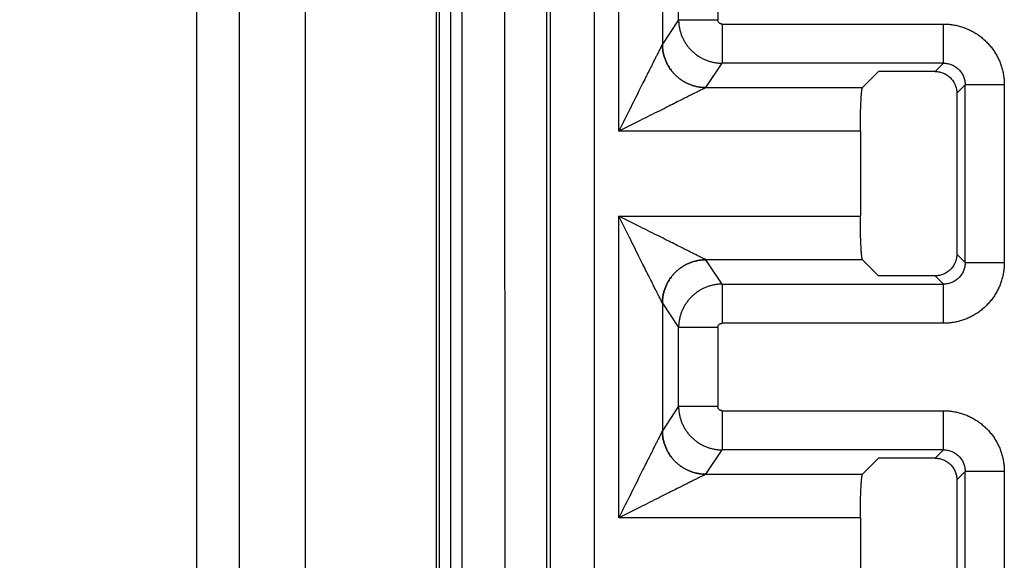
# Model space of a CAD drawing. Header units: inches. Extents: x 0 to 34, y 0 to 22.
# Tile 26 of 93: x 7.315 to 7.767, y 11.586 to 11.834. Entities that reach past the tile are written whole.
import ezdxf

# ---------------------------------------------------------------- set-up
doc = ezdxf.new("R2010")
doc.units = ezdxf.units.IN
doc.header["$LTSCALE"] = 1.87
doc.header["$MEASUREMENT"] = 0
doc.layers.get('0').update_dxf_attribs({"linetype": 'CONTINUOUS'})
doc.layers.add('DIMENSIONS', color=7, linetype='CONTINUOUS')
doc.styles.get("Standard").update_dxf_attribs({"font": 'txt', "width": 0.8})
doc.dimstyles.new('DIMSTYLE_1', dxfattribs={"dimtxt": 0.125, "dimasz": 0.18, "dimexe": 0.18, "dimexo": 0.0625, "dimgap": 0.09, "dimtad": 0, "dimtih": 1, "dimtoh": 1, "dimdec": 3, "dimzin": 4, "dimdsep": 46, "dimtxsty": 'STANDARD', "dimblk": '_FILLED', "dimblk1": '_FILLED', "dimblk2": '_FILLED', "dimcen": 0.09, "dimadec": 0, "dimazin": 0, "dimtp": 0.01, "dimtm": 0.01, "dimtfac": 1, "dimtdec": 3, "dimtofl": 0, "dimtmove": 0, "dimatfit": 3, "dimldrblk": '_FILLED', "dimfxl": 1, "dimtolj": 1, "dimtzin": 4, "dimarcsym": 0})

# ---------------------------------------------------------------- blocks, each defined once
blk = doc.blocks.new('_FILLED')
at = {"color": 0, "linetype": 'BYBLOCK'}
blk.add_solid([(0, 0), (-1, 0.1736), (-1, -0.1736)], dxfattribs=at)
blk = doc.blocks.new('*D17')
at = {"layer": 'DIMENSIONS', "color": 2, "linetype": 'CONTINUOUS'}
for p, q in [((7.51627, 13.00974), (5.77132, 13.00974)), ((5.89632, 13.00974), (5.89632, 12.01753)), ((5.89632, 10.86468), (5.89632, 11.76753)), ((7.51627, 10.86468), (5.77132, 10.86468))]:
    blk.add_line(p, q, dxfattribs=at)
at = {"layer": 'DIMENSIONS', "color": 2, "linetype": 'CONTINUOUS', "xscale": 0.18, "yscale": 0.18, "zscale": 0.18}
for p, rotation in [((5.89632, 13.00974), 90), ((5.89632, 10.86468), 270)]:
    blk.add_blockref('_FILLED', p, dxfattribs=dict(at, rotation=rotation))
at = {"layer": 'DIMENSIONS', "color": 2, "linetype": 'CONTINUOUS', "width": 0.8}
for s, p in [('[', (5.85882, 11.83003)), (']', (6.45882, 11.83003)), ('2.145', (5.23382, 11.83003)), ('54.48', (5.95882, 11.83003))]:
    blk.add_text(s, height=0.125, dxfattribs=at).set_placement(p)

msp = doc.modelspace()

# ---------------------------------------------------------------- linework, layer by layer
at = {"color": 7, "linetype": 'CONTINUOUS'}
for p, q in [((7.39632, 8.61007), (7.39632, 13.40891)), ((7.41579, 13.40892), (7.41579, 8.61007)), ((7.44632, 8.65832), (7.44632, 13.36153)), ((7.50632, 13.36153), (7.50632, 8.65832)), ((7.50782, 8.72179), (7.50782, 13.29747)), ((7.51282, 13.29739), (7.51282, 8.72187)), ((7.51301, 8.72187), (7.51301, 13.29739)), ((7.518, 13.2973), (7.518, 8.72197)), ((7.53813, 10.84189), (7.5375, 13.29698)), ((7.57877, 13.00974), (7.57877, 10.86468)), ((7.55705, 10.88293), (7.55705, 12.99149)), ((7.55879, 10.88466), (7.55879, 12.98975)), ((7.59015, 11.78299), (7.59015, 11.92143)), ((7.61013, 11.88145), (7.61013, 11.82297)), ((7.61758, 11.83415), (7.61758, 11.87027)), ((7.63557, 11.87027), (7.63557, 11.83415)), ((7.61758, 11.83415), (7.61013, 11.82297)), ((7.61758, 11.83415), (7.63557, 11.83415)), ((7.63757, 11.83215), (7.63757, 11.81417)), ((7.63757, 11.83215), (7.73915, 11.83215)), ((7.73915, 11.81417), (7.73915, 11.83215)), ((7.63012, 11.803), (7.63757, 11.81417)), ((7.73915, 11.81417), (7.63757, 11.81417)), ((7.73915, 11.81417), (7.73533, 11.81035)), ((7.70203, 11.80296), (7.70942, 11.81035)), ((7.73533, 11.81035), (7.70942, 11.81035)), ((7.63009, 11.80296), (7.70203, 11.80296)), ((7.74532, 11.80037), (7.74914, 11.80419)), ((7.74914, 11.72273), (7.74914, 11.80419)), ((7.76712, 11.80419), (7.74914, 11.80419)), ((7.76712, 11.80418), (7.76712, 11.72273)), ((7.74532, 11.80037), (7.74532, 11.72655)), ((7.70103, 11.78299), (7.59015, 11.78299)), ((7.70103, 11.78299), (7.70103, 11.74393)), ((7.59015, 11.60549), (7.59015, 11.74393)), ((7.59015, 11.74393), (7.70103, 11.74393)), ((7.74914, 11.72273), (7.74532, 11.72655)), ((7.70203, 11.72395), (7.63009, 11.72395)), ((7.63757, 11.71274), (7.63012, 11.72392)), ((7.70203, 11.72395), (7.70942, 11.71656)), ((7.74914, 11.72273), (7.76712, 11.72273)), ((7.63757, 11.71274), (7.63757, 11.69476)), ((7.63757, 11.71274), (7.73915, 11.71274)), ((7.73533, 11.71656), (7.70942, 11.71656)), ((7.73533, 11.71656), (7.73915, 11.71274)), ((7.73915, 11.69476), (7.73915, 11.71274)), ((7.61013, 11.70395), (7.61013, 11.64547)), ((7.61013, 11.70395), (7.61758, 11.69277)), ((7.73915, 11.69476), (7.63757, 11.69476)), ((7.61758, 11.65665), (7.61758, 11.69277)), ((7.63557, 11.69277), (7.61758, 11.69277)), ((7.63557, 11.69277), (7.63557, 11.65665)), ((7.61758, 11.65665), (7.61013, 11.64547)), ((7.61758, 11.65665), (7.63557, 11.65665)), ((7.63757, 11.65465), (7.63757, 11.63667)), ((7.63757, 11.65465), (7.73915, 11.65465)), ((7.73915, 11.63667), (7.73915, 11.65465)), ((7.63012, 11.6255), (7.63757, 11.63667)), ((7.73915, 11.63667), (7.63757, 11.63667)), ((7.73915, 11.63667), (7.73533, 11.63285)), ((7.70203, 11.62546), (7.70942, 11.63285)), ((7.73533, 11.63285), (7.70942, 11.63285)), ((7.74532, 11.62287), (7.74914, 11.62669)), ((7.74914, 11.54523), (7.74914, 11.62669)), ((7.76712, 11.62669), (7.74914, 11.62669)), ((7.76712, 11.62668), (7.76712, 11.54523)), ((7.63009, 11.62546), (7.70203, 11.62546)), ((7.74532, 11.62287), (7.74532, 11.54905)), ((7.70103, 11.60549), (7.59015, 11.60549)), ((7.70103, 11.60549), (7.70103, 11.56643))]:
    msp.add_line(p, q, dxfattribs=at)
for points, knots in [([(7.61758, 11.83415), (7.61758, 11.8336), (7.61763, 11.8325), (7.61784, 11.83086), (7.61818, 11.82924), (7.61865, 11.82766), (7.61926, 11.82612), (7.61998, 11.82464), (7.62083, 11.82322), (7.62179, 11.82188), (7.62286, 11.82062), (7.62403, 11.81945), (7.62529, 11.81838), (7.62664, 11.81742), (7.62806, 11.81657), (7.62954, 11.81585), (7.63108, 11.81524), (7.63266, 11.81477), (7.63428, 11.81443), (7.63592, 11.81422), (7.63702, 11.81418), (7.63757, 11.81417)], [0, 0, 0, 0, 0.052598, 0.105202, 0.157808, 0.210419, 0.263036, 0.315662, 0.368299, 0.420941, 0.473583, 0.526226, 0.578873, 0.631526, 0.684177, 0.736823, 0.789464, 0.842102, 0.894738, 0.947374, 1, 1, 1, 1]), ([(7.63757, 11.83215), (7.63748, 11.83215), (7.6373, 11.83216), (7.63703, 11.83222), (7.63676, 11.83231), (7.6365, 11.83245), (7.63626, 11.83263), (7.63605, 11.83284), (7.63587, 11.83308), (7.63574, 11.83334), (7.63564, 11.83361), (7.63558, 11.83388), (7.63557, 11.83406), (7.63557, 11.83415)], [0, 0, 0, 0, 0.084921, 0.173285, 0.264541, 0.358037, 0.452947, 0.548299, 0.643095, 0.736381, 0.82735, 0.915375, 1, 1, 1, 1]), ([(7.73915, 11.83215), (7.73985, 11.83215), (7.74124, 11.8321), (7.74332, 11.83186), (7.74538, 11.83148), (7.7474, 11.83093), (7.74938, 11.83025), (7.7513, 11.82941), (7.75315, 11.82843), (7.75492, 11.82732), (7.75661, 11.82607), (7.75819, 11.82471), (7.75967, 11.82323), (7.76104, 11.82165), (7.76228, 11.81996), (7.7634, 11.81819), (7.76437, 11.81633), (7.76521, 11.81441), (7.7659, 11.81244), (7.76644, 11.81042), (7.76683, 11.80836), (7.76706, 11.80628), (7.76712, 11.80488), (7.76712, 11.80418)], [0, 0, 0, 0, 0.047598, 0.095227, 0.142884, 0.190513, 0.238075, 0.285637, 0.333295, 0.381008, 0.428655, 0.476214, 0.523741, 0.571296, 0.618936, 0.666641, 0.714294, 0.761856, 0.80943, 0.85708, 0.904759, 0.952402, 1, 1, 1, 1]), ([(7.61012, 11.82293), (7.6101, 11.82289), (7.61003, 11.82276), (7.60992, 11.82253), (7.60975, 11.82219), (7.60952, 11.82173), (7.60923, 11.82115), (7.60886, 11.82041), (7.6084, 11.81949), (7.60783, 11.81835), (7.60714, 11.81697), (7.60631, 11.81531), (7.60532, 11.81333), (7.60414, 11.81097), (7.60276, 11.80821), (7.60114, 11.80498), (7.5993, 11.80129), (7.59723, 11.79716), (7.59499, 11.79267), (7.5926, 11.7879), (7.59097, 11.78464), (7.59015, 11.78299)], [0, 0, 0, 0, 0.003498, 0.009303, 0.017667, 0.028913, 0.043403, 0.061697, 0.084522, 0.112644, 0.146863, 0.188121, 0.23744, 0.29588, 0.364768, 0.445389, 0.538155, 0.641986, 0.755357, 0.875751, 1, 1, 1, 1]), ([(7.61013, 11.82297), (7.61013, 11.82296), (7.61013, 11.82296), (7.61012, 11.82294), (7.61012, 11.82294), (7.61012, 11.82293)], [0, 0, 0, 0, 0.326576, 0.659561, 1, 1, 1, 1]), ([(7.63009, 11.80296), (7.62954, 11.80296), (7.62844, 11.80301), (7.6268, 11.80322), (7.62519, 11.80356), (7.62361, 11.80404), (7.62207, 11.80464), (7.62059, 11.80537), (7.61917, 11.80621), (7.61783, 11.80717), (7.61657, 11.80824), (7.6154, 11.80941), (7.61433, 11.81067), (7.61337, 11.81201), (7.61253, 11.81343), (7.6118, 11.81491), (7.6112, 11.81645), (7.61072, 11.81803), (7.61038, 11.81964), (7.61017, 11.82128), (7.61012, 11.82238), (7.61012, 11.82293)], [0, 0, 0, 0, 0.0526, 0.105251, 0.157911, 0.210556, 0.263176, 0.315777, 0.368378, 0.421004, 0.473657, 0.526317, 0.578964, 0.63158, 0.684179, 0.736787, 0.789418, 0.842074, 0.894743, 0.9474, 1, 1, 1, 1]), ([(7.61013, 11.82297), (7.61014, 11.82242), (7.61018, 11.82132), (7.61039, 11.81968), (7.61073, 11.81807), (7.6112, 11.81648), (7.61181, 11.81495), (7.61253, 11.81346), (7.61338, 11.81204), (7.61434, 11.8107), (7.61541, 11.80944), (7.61658, 11.80827), (7.61784, 11.8072), (7.61919, 11.80624), (7.62061, 11.8054), (7.62209, 11.80467), (7.62363, 11.80407), (7.62522, 11.80359), (7.62683, 11.80325), (7.62847, 11.80304), (7.62957, 11.803), (7.63012, 11.803)], [0, 0, 0, 0, 0.052551, 0.105144, 0.157757, 0.210376, 0.262994, 0.315612, 0.368238, 0.420882, 0.473545, 0.526214, 0.57888, 0.631532, 0.684176, 0.736821, 0.789472, 0.842128, 0.89478, 0.947412, 1, 1, 1, 1]), ([(7.73915, 11.81417), (7.73948, 11.81418), (7.74015, 11.81415), (7.74112, 11.81401), (7.74208, 11.81377), (7.74301, 11.81344), (7.7439, 11.81302), (7.74474, 11.81252), (7.74552, 11.81194), (7.74625, 11.81128), (7.7469, 11.81056), (7.74749, 11.80977), (7.74799, 11.80893), (7.74841, 11.80804), (7.74873, 11.80712), (7.74897, 11.80616), (7.74911, 11.80518), (7.74914, 11.80452), (7.74914, 11.80419)], [0, 0, 0, 0, 0.063179, 0.126062, 0.188695, 0.251125, 0.313399, 0.375567, 0.437679, 0.499785, 0.56193, 0.624133, 0.686406, 0.748763, 0.81123, 0.873876, 0.936775, 1, 1, 1, 1]), ([(7.73533, 11.81035), (7.73566, 11.81035), (7.73631, 11.81032), (7.73729, 11.81018), (7.73824, 11.80994), (7.73916, 11.80961), (7.74005, 11.80919), (7.74089, 11.80868), (7.74168, 11.8081), (7.74241, 11.80744), (7.74306, 11.80671), (7.74365, 11.80593), (7.74415, 11.80508), (7.74457, 11.8042), (7.7449, 11.80327), (7.74514, 11.80232), (7.74529, 11.80135), (7.74532, 11.80069), (7.74532, 11.80037)], [0, 0, 0, 0, 0.062456, 0.125178, 0.187867, 0.250226, 0.312531, 0.375127, 0.437716, 0.5, 0.562284, 0.624873, 0.687469, 0.749774, 0.812133, 0.874822, 0.937544, 1, 1, 1, 1]), ([(7.63009, 11.80296), (7.63005, 11.80294), (7.62993, 11.80288), (7.6297, 11.80276), (7.62937, 11.8026), (7.62892, 11.80237), (7.62833, 11.80208), (7.6276, 11.80171), (7.62668, 11.80125), (7.62555, 11.80069), (7.62417, 11.8), (7.62251, 11.79917), (7.62052, 11.79817), (7.61816, 11.79699), (7.61538, 11.7956), (7.61214, 11.79399), (7.60845, 11.79214), (7.60432, 11.79007), (7.59982, 11.78782), (7.59505, 11.78544), (7.5918, 11.78381), (7.59015, 11.78299)], [0, 0, 0, 0, 0.003354, 0.008982, 0.01718, 0.028323, 0.042763, 0.060972, 0.083607, 0.111572, 0.145807, 0.187192, 0.236679, 0.295312, 0.364453, 0.445303, 0.53816, 0.642055, 0.755511, 0.875943, 1, 1, 1, 1]), ([(7.63012, 11.803), (7.63012, 11.80299), (7.63011, 11.80298), (7.6301, 11.80297), (7.6301, 11.80296), (7.63009, 11.80296)], [0, 0, 0, 0, 0.315488, 0.648397, 1, 1, 1, 1]), ([(7.70103, 11.78299), (7.70103, 11.78355), (7.70104, 11.78467), (7.70105, 11.78634), (7.70107, 11.78798), (7.70109, 11.78959), (7.70112, 11.79115), (7.70116, 11.79266), (7.70121, 11.79409), (7.70126, 11.79545), (7.70132, 11.79672), (7.70138, 11.79789), (7.70145, 11.79895), (7.70152, 11.7999), (7.7016, 11.80074), (7.70167, 11.80144), (7.70176, 11.80202), (7.70184, 11.80246), (7.70192, 11.80276), (7.70198, 11.80292), (7.70203, 11.80296)], [0, 0, 0, 0, 0.083917, 0.167488, 0.249821, 0.330121, 0.408302, 0.483707, 0.555532, 0.62332, 0.686922, 0.745654, 0.798935, 0.846661, 0.888495, 0.923997, 0.95293, 0.975294, 0.990928, 1, 1, 1, 1]), ([(7.61012, 11.70398), (7.6101, 11.70403), (7.61004, 11.70415), (7.60992, 11.70438), (7.60975, 11.70471), (7.60953, 11.70516), (7.60924, 11.70575), (7.60887, 11.70648), (7.60841, 11.7074), (7.60784, 11.70853), (7.60715, 11.70992), (7.60632, 11.71158), (7.60532, 11.71358), (7.60414, 11.71594), (7.60275, 11.71872), (7.60113, 11.72195), (7.59929, 11.72565), (7.59722, 11.72978), (7.59497, 11.73427), (7.5926, 11.73903), (7.59097, 11.74228), (7.59015, 11.74393)], [0, 0, 0, 0, 0.003428, 0.009128, 0.01738, 0.028516, 0.042896, 0.061069, 0.08379, 0.111875, 0.146176, 0.187599, 0.237114, 0.295776, 0.364934, 0.445806, 0.538723, 0.642611, 0.755944, 0.876177, 1, 1, 1, 1]), ([(7.63009, 11.72395), (7.63005, 11.72398), (7.62992, 11.72404), (7.62969, 11.72416), (7.62935, 11.72432), (7.6289, 11.72455), (7.62832, 11.72484), (7.62758, 11.72521), (7.62666, 11.72567), (7.62553, 11.72623), (7.62415, 11.72692), (7.62249, 11.72776), (7.6205, 11.72875), (7.61815, 11.72993), (7.61537, 11.73131), (7.61214, 11.73293), (7.60845, 11.73478), (7.60432, 11.73684), (7.59982, 11.73909), (7.59506, 11.74147), (7.5918, 11.7431), (7.59015, 11.74393)], [0, 0, 0, 0, 0.003451, 0.009193, 0.017493, 0.028685, 0.043118, 0.061336, 0.084043, 0.112063, 0.146273, 0.187603, 0.237012, 0.29557, 0.364611, 0.445332, 0.538107, 0.641958, 0.755377, 0.875815, 1, 1, 1, 1]), ([(7.70203, 11.72395), (7.70198, 11.724), (7.70192, 11.72416), (7.70184, 11.72446), (7.70176, 11.7249), (7.70167, 11.72547), (7.7016, 11.72618), (7.70152, 11.72701), (7.70145, 11.72796), (7.70138, 11.72903), (7.70132, 11.7302), (7.70126, 11.73147), (7.70121, 11.73282), (7.70116, 11.73426), (7.70112, 11.73576), (7.70109, 11.73733), (7.70107, 11.73893), (7.70105, 11.74058), (7.70104, 11.74225), (7.70103, 11.74337), (7.70103, 11.74393)], [0, 0, 0, 0, 0.009072, 0.024706, 0.04707, 0.076004, 0.111505, 0.153339, 0.201066, 0.254346, 0.313078, 0.37668, 0.444468, 0.516293, 0.591698, 0.669879, 0.75018, 0.832512, 0.916083, 1, 1, 1, 1]), ([(7.74532, 11.72655), (7.74532, 11.72622), (7.74529, 11.72557), (7.74514, 11.72459), (7.7449, 11.72364), (7.74457, 11.72272), (7.74415, 11.72183), (7.74365, 11.72099), (7.74306, 11.7202), (7.74241, 11.71947), (7.74168, 11.71882), (7.74089, 11.71823), (7.74005, 11.71773), (7.73916, 11.71731), (7.73824, 11.71698), (7.73729, 11.71674), (7.73631, 11.71659), (7.73566, 11.71656), (7.73533, 11.71656)], [0, 0, 0, 0, 0.062456, 0.125178, 0.187867, 0.250226, 0.312531, 0.375127, 0.437716, 0.5, 0.562284, 0.624873, 0.687469, 0.749774, 0.812133, 0.874822, 0.937544, 1, 1, 1, 1]), ([(7.61012, 11.70398), (7.61012, 11.70453), (7.61017, 11.70563), (7.61038, 11.70727), (7.61072, 11.70889), (7.61119, 11.71047), (7.6118, 11.712), (7.61252, 11.71349), (7.61337, 11.7149), (7.61433, 11.71625), (7.6154, 11.7175), (7.61657, 11.71867), (7.61783, 11.71974), (7.61917, 11.7207), (7.62059, 11.72155), (7.62207, 11.72228), (7.62361, 11.72288), (7.62519, 11.72335), (7.6268, 11.7237), (7.62844, 11.7239), (7.62954, 11.72395), (7.63009, 11.72395)], [0, 0, 0, 0, 0.0526, 0.105251, 0.157911, 0.210555, 0.263175, 0.315776, 0.368376, 0.421001, 0.473654, 0.526314, 0.578961, 0.631576, 0.684176, 0.736783, 0.789414, 0.84207, 0.89474, 0.947398, 1, 1, 1, 1]), ([(7.63012, 11.72392), (7.62957, 11.72392), (7.62847, 11.72387), (7.62683, 11.72366), (7.62522, 11.72332), (7.62363, 11.72285), (7.62209, 11.72225), (7.62061, 11.72152), (7.61919, 11.72067), (7.61784, 11.71971), (7.61658, 11.71864), (7.61541, 11.71747), (7.61434, 11.71621), (7.61338, 11.71487), (7.61253, 11.71345), (7.61181, 11.71197), (7.6112, 11.71043), (7.61073, 11.70885), (7.61039, 11.70723), (7.61018, 11.70559), (7.61014, 11.70449), (7.61013, 11.70395)], [0, 0, 0, 0, 0.052591, 0.105223, 0.157872, 0.210525, 0.263173, 0.315816, 0.368461, 0.421118, 0.473787, 0.526456, 0.579115, 0.631754, 0.684379, 0.737, 0.789622, 0.842244, 0.894859, 0.947453, 1, 1, 1, 1]), ([(7.63012, 11.72392), (7.63012, 11.72392), (7.63011, 11.72393), (7.6301, 11.72394), (7.6301, 11.72395), (7.63009, 11.72395)], [0, 0, 0, 0, 0.316008, 0.649037, 1, 1, 1, 1]), ([(7.76712, 11.72273), (7.76712, 11.72203), (7.76706, 11.72064), (7.76683, 11.71856), (7.76644, 11.7165), (7.7659, 11.71448), (7.76521, 11.7125), (7.76437, 11.71058), (7.7634, 11.70873), (7.76228, 11.70696), (7.76104, 11.70527), (7.75967, 11.70368), (7.7582, 11.70221), (7.75661, 11.70084), (7.75493, 11.6996), (7.75315, 11.69848), (7.7513, 11.69751), (7.74938, 11.69667), (7.7474, 11.69598), (7.74538, 11.69544), (7.74332, 11.69505), (7.74124, 11.69482), (7.73985, 11.69476), (7.73915, 11.69476)], [0, 0, 0, 0, 0.047598, 0.095228, 0.142884, 0.190513, 0.238075, 0.285637, 0.333295, 0.381008, 0.428655, 0.476214, 0.523741, 0.571296, 0.618936, 0.666641, 0.714294, 0.761856, 0.80943, 0.85708, 0.904759, 0.952402, 1, 1, 1, 1]), ([(7.74914, 11.72273), (7.74914, 11.7224), (7.74911, 11.72173), (7.74897, 11.72075), (7.74873, 11.7198), (7.74841, 11.71887), (7.74799, 11.71798), (7.74749, 11.71714), (7.74691, 11.71636), (7.74625, 11.71563), (7.74553, 11.71498), (7.74474, 11.71439), (7.7439, 11.71389), (7.74301, 11.71347), (7.74208, 11.71315), (7.74113, 11.71291), (7.74015, 11.71277), (7.73948, 11.71274), (7.73915, 11.71274)], [0, 0, 0, 0, 0.063179, 0.126062, 0.188695, 0.251125, 0.313399, 0.375567, 0.437679, 0.499785, 0.56193, 0.624133, 0.686406, 0.748763, 0.81123, 0.873876, 0.936775, 1, 1, 1, 1]), ([(7.63757, 11.71274), (7.63702, 11.71274), (7.63592, 11.71269), (7.63428, 11.71248), (7.63266, 11.71214), (7.63108, 11.71167), (7.62954, 11.71107), (7.62806, 11.71034), (7.62664, 11.7095), (7.62529, 11.70853), (7.62403, 11.70747), (7.62286, 11.7063), (7.62179, 11.70504), (7.62083, 11.70369), (7.61998, 11.70227), (7.61926, 11.70079), (7.61865, 11.69925), (7.61818, 11.69767), (7.61784, 11.69605), (7.61763, 11.69442), (7.61758, 11.69332), (7.61758, 11.69277)], [0, 0, 0, 0, 0.052629, 0.105264, 0.157899, 0.210536, 0.263176, 0.315822, 0.368474, 0.421126, 0.473774, 0.526416, 0.579059, 0.631701, 0.684337, 0.736963, 0.789581, 0.842193, 0.8948, 0.947405, 1, 1, 1, 1]), ([(7.61012, 11.70398), (7.61012, 11.70398), (7.61012, 11.70397), (7.61013, 11.70396), (7.61013, 11.70395), (7.61013, 11.70395)], [0, 0, 0, 0, 0.340908, 0.674077, 1, 1, 1, 1]), ([(7.63557, 11.69277), (7.63557, 11.69285), (7.63558, 11.69304), (7.63564, 11.69331), (7.63574, 11.69358), (7.63587, 11.69384), (7.63605, 11.69408), (7.63626, 11.69429), (7.6365, 11.69446), (7.63676, 11.6946), (7.63703, 11.6947), (7.6373, 11.69475), (7.63748, 11.69476), (7.63757, 11.69476)], [0, 0, 0, 0, 0.085023, 0.173405, 0.264677, 0.358186, 0.453103, 0.548456, 0.643248, 0.736523, 0.827474, 0.915477, 1, 1, 1, 1]), ([(7.61758, 11.65665), (7.61758, 11.6561), (7.61763, 11.655), (7.61784, 11.65336), (7.61818, 11.65174), (7.61865, 11.65016), (7.61926, 11.64862), (7.61998, 11.64714), (7.62083, 11.64572), (7.62179, 11.64438), (7.62286, 11.64312), (7.62403, 11.64195), (7.62529, 11.64088), (7.62664, 11.63992), (7.62806, 11.63907), (7.62954, 11.63835), (7.63108, 11.63774), (7.63266, 11.63727), (7.63428, 11.63693), (7.63592, 11.63672), (7.63702, 11.63668), (7.63757, 11.63667)], [0, 0, 0, 0, 0.052598, 0.105202, 0.157808, 0.210419, 0.263036, 0.315662, 0.368299, 0.420941, 0.473583, 0.526226, 0.578873, 0.631526, 0.684177, 0.736823, 0.789464, 0.842102, 0.894738, 0.947374, 1, 1, 1, 1]), ([(7.63757, 11.65465), (7.63748, 11.65465), (7.6373, 11.65466), (7.63703, 11.65472), (7.63676, 11.65481), (7.6365, 11.65495), (7.63626, 11.65513), (7.63605, 11.65534), (7.63587, 11.65558), (7.63574, 11.65584), (7.63564, 11.65611), (7.63558, 11.65638), (7.63557, 11.65656), (7.63557, 11.65665)], [0, 0, 0, 0, 0.084921, 0.173285, 0.264541, 0.358037, 0.452947, 0.548299, 0.643095, 0.736381, 0.82735, 0.915375, 1, 1, 1, 1]), ([(7.73915, 11.65465), (7.73985, 11.65465), (7.74124, 11.6546), (7.74332, 11.65436), (7.74538, 11.65398), (7.7474, 11.65343), (7.74938, 11.65275), (7.7513, 11.65191), (7.75315, 11.65093), (7.75492, 11.64982), (7.75661, 11.64857), (7.75819, 11.64721), (7.75967, 11.64573), (7.76104, 11.64415), (7.76228, 11.64246), (7.7634, 11.64069), (7.76437, 11.63883), (7.76521, 11.63691), (7.7659, 11.63494), (7.76644, 11.63292), (7.76683, 11.63086), (7.76706, 11.62878), (7.76712, 11.62738), (7.76712, 11.62668)], [0, 0, 0, 0, 0.047598, 0.095227, 0.142884, 0.190513, 0.238075, 0.285637, 0.333295, 0.381008, 0.428655, 0.476214, 0.523741, 0.571296, 0.618936, 0.666641, 0.714294, 0.761856, 0.80943, 0.85708, 0.904759, 0.952402, 1, 1, 1, 1]), ([(7.61012, 11.64543), (7.6101, 11.64539), (7.61003, 11.64526), (7.60992, 11.64503), (7.60975, 11.64469), (7.60952, 11.64423), (7.60923, 11.64365), (7.60886, 11.64291), (7.6084, 11.64199), (7.60783, 11.64085), (7.60714, 11.63947), (7.60631, 11.63781), (7.60532, 11.63583), (7.60414, 11.63347), (7.60276, 11.63071), (7.60114, 11.62748), (7.5993, 11.62379), (7.59723, 11.61966), (7.59499, 11.61517), (7.5926, 11.6104), (7.59097, 11.60714), (7.59015, 11.60549)], [0, 0, 0, 0, 0.003498, 0.009303, 0.017667, 0.028913, 0.043403, 0.061697, 0.084522, 0.112644, 0.146863, 0.188121, 0.23744, 0.29588, 0.364768, 0.445389, 0.538155, 0.641986, 0.755357, 0.875751, 1, 1, 1, 1]), ([(7.61013, 11.64547), (7.61013, 11.64546), (7.61013, 11.64546), (7.61012, 11.64544), (7.61012, 11.64544), (7.61012, 11.64543)], [0, 0, 0, 0, 0.326576, 0.659561, 1, 1, 1, 1]), ([(7.63009, 11.62546), (7.62954, 11.62546), (7.62844, 11.62551), (7.6268, 11.62572), (7.62519, 11.62606), (7.62361, 11.62654), (7.62207, 11.62714), (7.62059, 11.62787), (7.61917, 11.62871), (7.61783, 11.62967), (7.61657, 11.63074), (7.6154, 11.63191), (7.61433, 11.63317), (7.61337, 11.63451), (7.61253, 11.63593), (7.6118, 11.63741), (7.6112, 11.63895), (7.61072, 11.64053), (7.61038, 11.64214), (7.61017, 11.64378), (7.61012, 11.64488), (7.61012, 11.64543)], [0, 0, 0, 0, 0.0526, 0.105251, 0.157911, 0.210556, 0.263176, 0.315777, 0.368378, 0.421004, 0.473657, 0.526317, 0.578964, 0.63158, 0.684179, 0.736787, 0.789418, 0.842074, 0.894743, 0.9474, 1, 1, 1, 1]), ([(7.61013, 11.64547), (7.61014, 11.64492), (7.61018, 11.64382), (7.61039, 11.64218), (7.61073, 11.64057), (7.6112, 11.63898), (7.61181, 11.63745), (7.61253, 11.63596), (7.61338, 11.63454), (7.61434, 11.6332), (7.61541, 11.63194), (7.61658, 11.63077), (7.61784, 11.6297), (7.61919, 11.62874), (7.62061, 11.6279), (7.62209, 11.62717), (7.62363, 11.62657), (7.62522, 11.62609), (7.62683, 11.62575), (7.62847, 11.62554), (7.62957, 11.6255), (7.63012, 11.6255)], [0, 0, 0, 0, 0.052551, 0.105144, 0.157757, 0.210376, 0.262994, 0.315612, 0.368238, 0.420882, 0.473545, 0.526214, 0.57888, 0.631532, 0.684176, 0.736821, 0.789472, 0.842128, 0.89478, 0.947412, 1, 1, 1, 1]), ([(7.73915, 11.63667), (7.73948, 11.63668), (7.74015, 11.63665), (7.74112, 11.63651), (7.74208, 11.63627), (7.74301, 11.63594), (7.7439, 11.63552), (7.74474, 11.63502), (7.74552, 11.63444), (7.74625, 11.63378), (7.7469, 11.63306), (7.74749, 11.63227), (7.74799, 11.63143), (7.74841, 11.63054), (7.74873, 11.62962), (7.74897, 11.62866), (7.74911, 11.62768), (7.74914, 11.62702), (7.74914, 11.62669)], [0, 0, 0, 0, 0.063179, 0.126062, 0.188695, 0.251125, 0.313399, 0.375567, 0.437679, 0.499785, 0.56193, 0.624133, 0.686406, 0.748763, 0.81123, 0.873876, 0.936775, 1, 1, 1, 1]), ([(7.73533, 11.63285), (7.73566, 11.63285), (7.73631, 11.63282), (7.73729, 11.63268), (7.73824, 11.63244), (7.73916, 11.63211), (7.74005, 11.63169), (7.74089, 11.63118), (7.74168, 11.6306), (7.74241, 11.62994), (7.74306, 11.62921), (7.74365, 11.62843), (7.74415, 11.62758), (7.74457, 11.6267), (7.7449, 11.62577), (7.74514, 11.62482), (7.74529, 11.62385), (7.74532, 11.62319), (7.74532, 11.62287)], [0, 0, 0, 0, 0.062456, 0.125178, 0.187867, 0.250226, 0.312531, 0.375127, 0.437716, 0.5, 0.562284, 0.624873, 0.687469, 0.749774, 0.812133, 0.874822, 0.937544, 1, 1, 1, 1]), ([(7.63009, 11.62546), (7.63005, 11.62544), (7.62993, 11.62538), (7.6297, 11.62526), (7.62937, 11.6251), (7.62892, 11.62487), (7.62833, 11.62458), (7.6276, 11.62421), (7.62668, 11.62375), (7.62555, 11.62319), (7.62417, 11.6225), (7.62251, 11.62167), (7.62052, 11.62067), (7.61816, 11.61949), (7.61538, 11.6181), (7.61214, 11.61649), (7.60845, 11.61464), (7.60432, 11.61257), (7.59982, 11.61032), (7.59505, 11.60794), (7.5918, 11.60631), (7.59015, 11.60549)], [0, 0, 0, 0, 0.003354, 0.008982, 0.01718, 0.028323, 0.042763, 0.060972, 0.083607, 0.111572, 0.145807, 0.187192, 0.236679, 0.295312, 0.364453, 0.445303, 0.53816, 0.642055, 0.755511, 0.875943, 1, 1, 1, 1]), ([(7.63012, 11.6255), (7.63012, 11.62549), (7.63011, 11.62548), (7.6301, 11.62547), (7.6301, 11.62546), (7.63009, 11.62546)], [0, 0, 0, 0, 0.315488, 0.648397, 1, 1, 1, 1]), ([(7.70103, 11.60549), (7.70103, 11.60605), (7.70104, 11.60717), (7.70105, 11.60884), (7.70107, 11.61048), (7.70109, 11.61209), (7.70112, 11.61365), (7.70116, 11.61516), (7.70121, 11.61659), (7.70126, 11.61795), (7.70132, 11.61922), (7.70138, 11.62039), (7.70145, 11.62145), (7.70152, 11.6224), (7.7016, 11.62324), (7.70167, 11.62394), (7.70176, 11.62452), (7.70184, 11.62496), (7.70192, 11.62526), (7.70198, 11.62542), (7.70203, 11.62546)], [0, 0, 0, 0, 0.083917, 0.167488, 0.249821, 0.330121, 0.408302, 0.483707, 0.555532, 0.62332, 0.686922, 0.745654, 0.798935, 0.846661, 0.888495, 0.923997, 0.95293, 0.975294, 0.990928, 1, 1, 1, 1])]:
    msp.add_open_spline(points, degree=3, knots=knots, dxfattribs=at)

# ---------------------------------------------------------------- dimensions: what is measured, and where the dimension line sits
at = {"layer": 'DIMENSIONS', "color": 2, "linetype": 'CONTINUOUS'}
dim = msp.add_linear_dim(base=(5.89632, 10.86468), p1=(7.51627, 13.00974), p2=(7.51627, 10.86468), angle=270, dimstyle='DIMSTYLE_1', dxfattribs=at)
dim.commit()
dim.dimension.update_dxf_attribs({"geometry": '*D17', "text_midpoint": (5.89632, 11.89253), "dimtype": 160})

doc.saveas('drawing.dxf')
